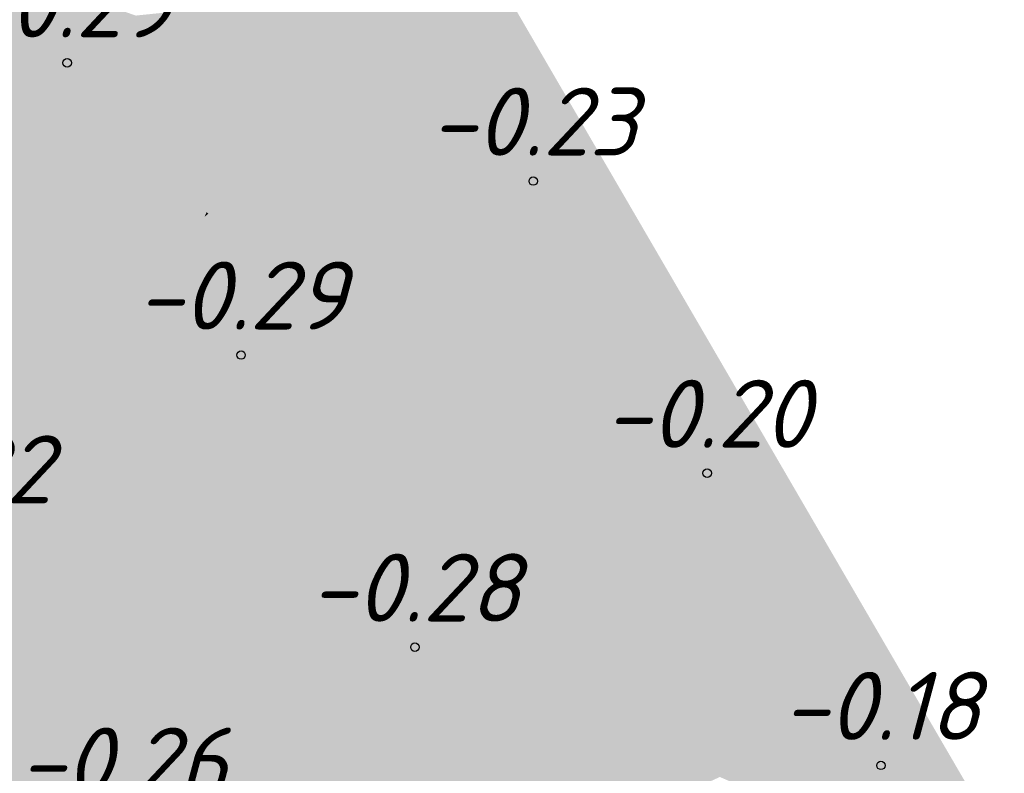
# Model space of a CAD drawing. Header units: metres. Extents: x 30306 to 66711, y 390887 to 402752.
# Tile 7 of 80: x 66261 to 66276, y 402479 to 402490. Entities that reach past the tile are written whole.
import ezdxf

# ---------------------------------------------------------------- set-up
doc = ezdxf.new("R2010")
doc.units = ezdxf.units.M
for name, color, linetype in [('GM-C3D-SURFACE-LABELS', 1, 'Continuous'), ('GM-C3D-SURFACE-TIN', 7, 'Continuous'), ('GM-C3D-SURFACE-TIN LABEL', 7, 'Continuous')]:
    doc.layers.add(name, color=color, linetype=linetype)
doc.styles.get("Standard").update_dxf_attribs({"font": 'isocpeur.ttf'})

msp = doc.modelspace()

# ---------------------------------------------------------------- linework, layer by layer
at = {"layer": 'GM-C3D-SURFACE-TIN', "color": 40, "linetype": 'Continuous', "lineweight": -3}
for points in [[(66261.648, 402490.604), (66260.838, 402491.845), (66259.91, 402489.643)], [(66262.744, 402490.217), (66263.464, 402488.218), (66268.065, 402490.764)], [(66263.464, 402488.218), (66263.811, 402487.302), (66268.065, 402490.764)], [(66263.811, 402487.302), (66265.334, 402485.863), (66268.065, 402490.764)], [(66265.334, 402485.863), (66269.555, 402488.203), (66268.065, 402490.764)], [(66262.192, 402489.769), (66261.648, 402490.604), (66259.91, 402489.643)], [(66262.744, 402490.217), (66261.648, 402490.604), (66262.192, 402489.769)], [(66262.744, 402490.217), (66262.192, 402489.769), (66263.464, 402488.218)], [(66262.192, 402489.769), (66259.91, 402489.643), (66258.802, 402487.017)], [(66262.192, 402489.769), (66258.802, 402487.017), (66263.273, 402488.112)], [(66263.464, 402488.218), (66262.192, 402489.769), (66263.273, 402488.112)], [(66263.464, 402488.218), (66263.273, 402488.112), (66263.786, 402487.325)], [(66263.464, 402488.218), (66263.786, 402487.325), (66263.811, 402487.302)], [(66265.334, 402485.863), (66265.962, 402485.271), (66269.555, 402488.203)], [(66265.962, 402485.271), (66267.597, 402483.727), (66269.555, 402488.203)], [(66267.597, 402483.727), (66271.046, 402485.642), (66269.555, 402488.203)], [(66263.273, 402488.112), (66258.802, 402487.017), (66258.043, 402485.218)], [(66263.273, 402488.112), (66258.043, 402485.218), (66263.786, 402487.325)], [(66263.786, 402487.325), (66258.043, 402485.218), (66257.665, 402484.321)], [(66263.786, 402487.325), (66257.665, 402484.321), (66263.756, 402487.258)], [(66263.786, 402487.325), (66263.756, 402487.258), (66263.804, 402487.297)], [(66263.786, 402487.325), (66263.804, 402487.297), (66263.811, 402487.302)], [(66263.756, 402487.258), (66257.665, 402484.321), (66258.471, 402482.956)], [(66263.756, 402487.258), (66258.471, 402482.956), (66262.43, 402484.253)], [(66264.879, 402485.611), (66263.756, 402487.258), (66262.43, 402484.253)], [(66264.879, 402485.611), (66263.804, 402487.297), (66263.756, 402487.258)], [(66264.879, 402485.611), (66263.811, 402487.302), (66263.804, 402487.297)], [(66264.879, 402485.611), (66265.334, 402485.863), (66263.811, 402487.302)], [(66265.392, 402484.806), (66265.334, 402485.863), (66264.879, 402485.611)], [(66265.392, 402484.806), (66265.962, 402485.271), (66265.334, 402485.863)], [(66265.392, 402484.806), (66264.879, 402485.611), (66262.43, 402484.253)], [(66267.597, 402483.727), (66268.112, 402483.241), (66271.046, 402485.642)], [(66268.112, 402483.241), (66269.858, 402481.592), (66271.046, 402485.642)], [(66269.858, 402481.592), (66272.536, 402483.081), (66271.046, 402485.642)], [(66265.392, 402484.806), (66266.477, 402483.105), (66265.962, 402485.271)], [(66266.477, 402483.105), (66267.597, 402483.727), (66265.962, 402485.271)], [(66265.392, 402484.806), (66261.144, 402481.338), (66266.477, 402483.105)], [(66265.392, 402484.806), (66262.43, 402484.253), (66261.144, 402481.338)], [(66262.43, 402484.253), (66258.471, 402482.956), (66258.871, 402482.28)], [(66262.43, 402484.253), (66258.871, 402482.28), (66261.144, 402481.338)], [(66266.687, 402482.774), (66267.597, 402483.727), (66266.477, 402483.105)], [(66266.687, 402482.774), (66267.117, 402482.427), (66267.597, 402483.727)], [(66267.117, 402482.427), (66268.112, 402483.241), (66267.597, 402483.727)], [(66267.117, 402482.427), (66268.847, 402481.029), (66268.112, 402483.241)], [(66268.847, 402481.029), (66269.858, 402481.592), (66268.112, 402483.241)], [(66266.687, 402482.774), (66266.477, 402483.105), (66260.445, 402479.755)], [(66266.477, 402483.105), (66261.144, 402481.338), (66260.445, 402479.755)], [(66269.858, 402481.592), (66270.26, 402481.213), (66272.536, 402483.081)], [(66270.26, 402481.213), (66272.119, 402479.457), (66272.536, 402483.081)], [(66272.119, 402479.457), (66274.027, 402480.52), (66272.536, 402483.081)], [(66266.687, 402482.774), (66260.409, 402479.674), (66266.186, 402481.665)], [(66266.687, 402482.774), (66260.445, 402479.755), (66260.409, 402479.674)], [(66266.687, 402482.774), (66266.186, 402481.665), (66266.97, 402482.306)], [(66266.687, 402482.774), (66266.97, 402482.306), (66267.117, 402482.427)], [(66267.117, 402482.427), (66266.97, 402482.306), (66268.019, 402480.568)], [(66267.117, 402482.427), (66268.019, 402480.568), (66268.847, 402481.029)], [(66261.144, 402481.338), (66258.871, 402482.28), (66259.985, 402480.393)], [(66266.186, 402481.665), (66268.019, 402480.568), (66266.97, 402482.306)], [(66266.186, 402481.665), (66260.409, 402479.674), (66261.514, 402477.841)], [(66264.907, 402478.837), (66266.186, 402481.665), (66261.514, 402477.841)], [(66264.907, 402478.837), (66268.019, 402480.568), (66266.186, 402481.665)], [(66268.847, 402481.029), (66269.445, 402480.545), (66269.858, 402481.592)], [(66269.445, 402480.545), (66270.26, 402481.213), (66269.858, 402481.592)], [(66261.144, 402481.338), (66259.985, 402480.393), (66260.445, 402479.755)], [(66269.445, 402480.545), (66271.333, 402479.019), (66270.26, 402481.213)], [(66271.333, 402479.019), (66272.119, 402479.457), (66270.26, 402481.213)], [(66268.847, 402481.029), (66268.019, 402480.568), (66268.501, 402479.769)], [(66268.847, 402481.029), (66268.501, 402479.769), (66269.445, 402480.545)], [(66264.907, 402478.837), (66268.501, 402479.769), (66268.019, 402480.568)], [(66269.445, 402480.545), (66268.501, 402479.769), (66269.476, 402478.153)], [(66269.445, 402480.545), (66269.476, 402478.153), (66271.333, 402479.019)], [(66272.119, 402479.457), (66273.638, 402478.023), (66274.027, 402480.52)], [(66273.638, 402478.023), (66275.518, 402477.959), (66274.027, 402480.52)], [(66260.673, 402477.157), (66261.514, 402477.841), (66260.409, 402479.674)], [(66263.457, 402475.63), (66269.476, 402478.153), (66268.501, 402479.769)], [(66264.907, 402478.837), (66263.457, 402475.63), (66268.501, 402479.769)], [(66271.333, 402479.019), (66273.638, 402478.023), (66272.119, 402479.457)]]:
    msp.add_solid(points, dxfattribs=at)
at = {"layer": 'GM-C3D-SURFACE-TIN LABEL', "color": 6, "linetype": 'Continuous', "lineweight": -3}
for centre in [(66261.736, 402489.522, -0.292), (66268.59, 402487.783, -0.232), (66264.293, 402485.225, -0.29), (66271.147, 402483.486, -0.204), (66266.85, 402480.929, -0.28), (66273.704, 402479.19, -0.176)]:
    msp.add_circle(centre, 0.0625, dxfattribs=at)

# ---------------------------------------------------------------- texts
at = {"layer": 'GM-C3D-SURFACE-LABELS', "color": 10, "linetype": 'Continuous', "lineweight": -3, "char_height": 1, "attachment_point": 8}
for s, insert in [('{\\fISOCPEUR|b0|i1|c0|p34;-0.29}', (66261.736, 402489.897, -0.292)), ('{\\fISOCPEUR|b0|i1|c0|p34;-0.23}', (66268.59, 402488.158, -0.232)), ('{\\fISOCPEUR|b0|i1|c0|p34;-0.29}', (66264.293, 402485.6, -0.29)), ('{\\fISOCPEUR|b0|i1|c0|p34;-0.20}', (66271.147, 402483.861, -0.204)), ('{\\fISOCPEUR|b0|i1|c0|p34;-0.22}', (66259.997, 402483.043, -0.217)), ('{\\fISOCPEUR|b0|i1|c0|p34;-0.28}', (66266.85, 402481.304, -0.28)), ('{\\fISOCPEUR|b0|i1|c0|p34;-0.18}', (66273.704, 402479.565, -0.176)), ('{\\fISOCPEUR|b0|i1|c0|p34;-0.26}', (66262.554, 402478.746, -0.256))]:
    msp.add_mtext(s, dxfattribs=dict(at, insert=insert))

doc.saveas('drawing.dxf')
